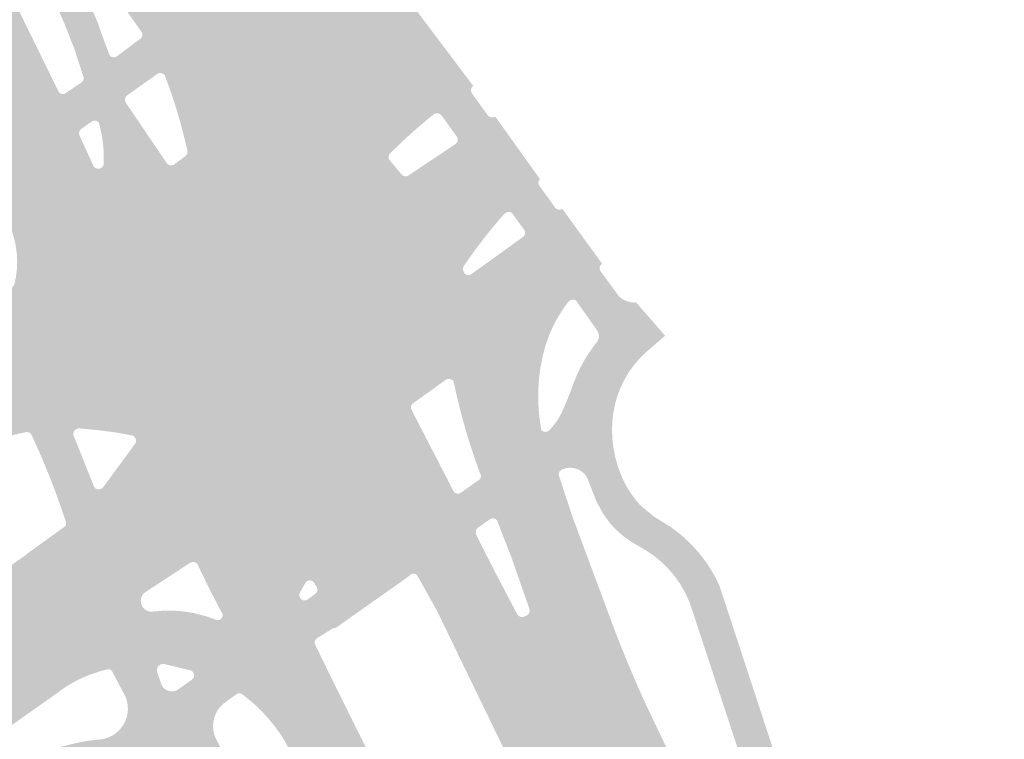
# Model space of a CAD drawing. Header units: inches. Extents: x 83218 to 84837, y 445814 to 447252.
# Tile 9 of 12: x 83979 to 84071, y 446426 to 446493. Entities that reach past the tile are written whole.
import ezdxf

# ---------------------------------------------------------------- set-up
doc = ezdxf.new("R2010")
doc.units = ezdxf.units.IN
doc.header["$MEASUREMENT"] = 0

msp = doc.modelspace()

# ---------------------------------------------------------------- hatches: boundary and pattern name
for points in [[(83951.156, 446553.545), (83960.27, 446540.297), (83968.809, 446528.486), (83977.982, 446516.266), (83989.995, 446501.132), (83990.089, 446500.848), (83990.715, 446500.294), (83991.357, 446499.758), (83992.014, 446499.242), (83992.779, 446498.68), (83993.563, 446498.143), (83994.364, 446497.634), (83994.469, 446497.56), (83994.578, 446497.492), (83994.691, 446497.432), (83994.706, 446497.425), (83994.722, 446497.417), (83994.737, 446497.41), (83994.976, 446497.313), (83996.844, 446496.556), (83997.104, 446496.452), (84001.036, 446494.869), (83992.049, 446488.313), (83990.279, 446491.448), (83990.21, 446491.57), (83990.215, 446491.613), (83990.215, 446491.657), (83990.212, 446491.7), (83990.205, 446491.743), (83990.194, 446491.785), (83990.179, 446491.826), (83990.161, 446491.865), (83990.139, 446491.902), (83990.116, 446491.935), (83988.878, 446493.69), (83983.172, 446501.636), (83983.15, 446501.668), (83983.122, 446501.701), (83983.092, 446501.731), (83983.059, 446501.758), (83983.024, 446501.783), (83982.987, 446501.804), (83982.948, 446501.822), (83982.908, 446501.837), (83982.867, 446501.849), (83982.825, 446501.857), (83982.782, 446501.862), (83982.739, 446501.862), (83982.696, 446501.859), (83982.653, 446501.853), (83982.611, 446501.843), (83982.571, 446501.829), (83982.531, 446501.812), (83982.493, 446501.792), (83982.459, 446501.772), (83982.427, 446501.749), (83982.397, 446501.724), (83982.37, 446501.697), (83982.344, 446501.667), (83982.321, 446501.635), (83982.301, 446501.601), (83982.284, 446501.566), (83982.268, 446501.526), (83982.257, 446501.484), (83982.249, 446501.442), (83982.245, 446501.399), (83982.245, 446501.355), (83982.249, 446501.312), (83982.257, 446501.27), (83982.268, 446501.228), (83982.284, 446501.188), (83982.991, 446499.864), (83983.85, 446498.049), (83986.148, 446492.533), (83986.381, 446491.823), (83987.155, 446489.735), (83987.327, 446489.249), (83988.546, 446485.807), (83986.007, 446483.93), (83984.832, 446487.408), (83984.749, 446487.653), (83984.696, 446487.814), (83984.075, 446489.712), (83984, 446490.016), (83983, 446492.565), (83981.907, 446495.075), (83980.722, 446497.544), (83979.483, 446499.903), (83978.161, 446502.216), (83976.757, 446504.48), (83966.394, 446519.78), (83957.302, 446533.091), (83957.295, 446533.1), (83957.27, 446533.133), (83957.242, 446533.164), (83957.211, 446533.192), (83957.178, 446533.217), (83957.143, 446533.24), (83957.106, 446533.259), (83957.068, 446533.275), (83957.028, 446533.288), (83956.986, 446533.297), (83956.944, 446533.303), (83956.901, 446533.305), (83956.858, 446533.303), (83956.816, 446533.297), (83956.774, 446533.287), (83956.733, 446533.274), (83956.694, 446533.257), (83956.656, 446533.237), (83956.624, 446533.216), (83956.234, 446532.963), (83956.202, 446532.942), (83956.17, 446532.918), (83956.141, 446532.89), (83956.113, 446532.861), (83956.089, 446532.829), (83956.067, 446532.795), (83956.048, 446532.76), (83956.033, 446532.723), (83956.02, 446532.685), (83956.011, 446532.645), (83956.005, 446532.605), (83956.002, 446532.565), (83956.003, 446532.524), (83956.008, 446532.484), (83956.016, 446532.444), (83956.027, 446532.405), (83956.042, 446532.367), (83956.06, 446532.331), (83956.081, 446532.296), (83963.36, 446521.492), (83964.99, 446518.98), (83966.578, 446516.442), (83968.123, 446513.878), (83969.79, 446511), (83971.403, 446508.091), (83972.963, 446505.153), (83973.425, 446504.303), (83973.883, 446503.452), (83974.339, 446502.599), (83974.792, 446501.745), (83975.242, 446500.889), (83975.689, 446500.031), (83981.469, 446488.258), (83982.411, 446486.34), (83982.63, 446485.881), (83984.187, 446482.622), (83976.37, 446476.948), (83974.825, 446480.195), (83974.683, 446480.494), (83974.633, 446480.6), (83973.668, 446482.604), (83971.194, 446487.766), (83965.446, 446499.429), (83958.92, 446512.288), (83958.712, 446512.729), (83958.513, 446513.173), (83958.322, 446513.622), (83958.134, 446514.092), (83957.955, 446514.565), (83957.786, 446515.042), (83956.686, 446518.88), (83954.596, 446526.037), (83954.211, 446527.357), (83954.083, 446527.736), (83953.949, 446528.113), (83953.808, 446528.488), (83953.549, 446529.129), (83953.269, 446529.762), (83952.971, 446530.386), (83952.314, 446531.611), (83950.413, 446535.15), (83947.787, 446540.479), (83946.221, 446543.615), (83943.799, 446547.971), (83943.197, 446549.026), (83951.156, 446553.545)], [(84017.343, 446484.222), (84016.702, 446483.698), (84016.069, 446483.163), (84015.446, 446482.617), (84014.724, 446481.961), (84014.015, 446481.29), (84013.319, 446480.606), (84013.289, 446480.575), (84013.261, 446480.542), (84013.236, 446480.506), (84013.215, 446480.469), (84013.197, 446480.429), (84013.182, 446480.389), (84013.171, 446480.347), (84013.164, 446480.304), (84013.16, 446480.261), (84013.16, 446480.219), (84013.163, 446480.178), (84013.17, 446480.137), (84013.181, 446480.096), (84013.194, 446480.057), (84013.211, 446480.018), (84013.231, 446479.982), (84013.254, 446479.947), (84013.299, 446479.893), (84014.346, 446478.636), (84020.127, 446470.056), (83997.178, 446458.598), (83986.296, 446479.2), (83986.338, 446479.219), (83986.378, 446479.242), (83986.416, 446479.268), (83986.452, 446479.298), (83986.485, 446479.331), (83986.514, 446479.366), (83986.541, 446479.404), (83986.564, 446479.444), (83986.583, 446479.486), (83986.599, 446479.529), (83986.611, 446479.574), (83986.619, 446479.62), (83986.622, 446479.666), (83986.622, 446479.712), (83986.626, 446480.28), (83986.604, 446480.849), (83986.557, 446481.415), (83986.464, 446482.105), (83986.333, 446482.789), (83986.164, 446483.464), (83986.007, 446483.93), (83988.546, 446485.807), (83988.607, 446485.636), (83988.604, 446485.588), (83988.605, 446485.54), (83988.61, 446485.493), (83988.619, 446485.446), (83988.632, 446485.4), (83988.649, 446485.356), (83988.67, 446485.313), (83988.695, 446485.272), (83992.476, 446479.696), (83992.505, 446479.66), (83992.536, 446479.627), (83992.571, 446479.596), (83992.607, 446479.569), (83992.647, 446479.545), (83992.688, 446479.524), (83992.73, 446479.507), (83992.774, 446479.493), (83992.818, 446479.483), (83992.862, 446479.478), (83992.907, 446479.475), (83992.952, 446479.477), (83992.996, 446479.482), (83993.04, 446479.491), (83993.083, 446479.504), (83993.125, 446479.52), (83994.174, 446480.295), (83994.238, 446480.342), (83994.269, 446480.371), (83994.298, 446480.403), (83994.324, 446480.437), (83994.347, 446480.472), (83994.367, 446480.51), (83994.384, 446480.549), (83994.399, 446480.593), (83994.41, 446480.638), (83994.417, 446480.684), (83994.42, 446480.731), (83994.419, 446480.777), (83994.414, 446480.823), (83994.405, 446480.869), (83994.099, 446482.165), (83993.758, 446483.452), (83993.383, 446484.73), (83993.046, 446485.784), (83992.685, 446486.83), (83992.301, 446487.868), (83992.049, 446488.313), (84001.036, 446494.869), (84001.938, 446494.506), (84001.989, 446494.471), (84002.041, 446494.44), (84002.095, 446494.411), (84002.15, 446494.385), (84002.207, 446494.363), (84002.265, 446494.343), (84003.445, 446494.106), (84004.642, 446493.976), (84005.846, 446493.954), (84007.144, 446494.052), (84008.426, 446494.275), (84009.68, 446494.622), (84009.724, 446494.64), (84009.767, 446494.662), (84009.807, 446494.687), (84009.845, 446494.716), (84009.88, 446494.749), (84009.912, 446494.785), (84009.94, 446494.823), (84009.965, 446494.864), (84009.986, 446494.906), (84010.003, 446494.951), (84013.373, 446496.595), (84013.41, 446496.593), (84013.447, 446496.594), (84013.484, 446496.598), (84013.52, 446496.606), (84013.555, 446496.617), (84013.589, 446496.631), (84013.622, 446496.648), (84013.653, 446496.668), (84021.037, 446486.876), (84017.343, 446484.222), (84017.343, 446484.222)], [(83990.279, 446491.448), (83992.049, 446488.313), (83992.301, 446487.868), (83992.268, 446487.905), (83992.233, 446487.938), (83992.194, 446487.968), (83992.153, 446487.994), (83992.11, 446488.017), (83992.064, 446488.035), (83992.017, 446488.05), (83991.97, 446488.06), (83991.921, 446488.065), (83991.875, 446488.066), (83991.829, 446488.063), (83991.783, 446488.056), (83991.738, 446488.045), (83991.694, 446488.031), (83991.651, 446488.012), (83991.611, 446487.99), (83991.572, 446487.965), (83988.796, 446485.992), (83988.759, 446485.957), (83988.725, 446485.918), (83988.694, 446485.876), (83988.668, 446485.832), (83988.646, 446485.785), (83988.628, 446485.737), (83988.615, 446485.687), (83988.607, 446485.636), (83988.546, 446485.807), (83987.327, 446489.249), (83987.155, 446489.735), (83987.181, 446489.703), (83987.209, 446489.673), (83987.24, 446489.646), (83987.273, 446489.621), (83987.308, 446489.599), (83987.345, 446489.58), (83987.383, 446489.565), (83987.422, 446489.552), (83987.462, 446489.543), (83987.506, 446489.537), (83987.55, 446489.535), (83987.594, 446489.536), (83987.637, 446489.542), (83987.68, 446489.551), (83987.722, 446489.565), (83987.763, 446489.582), (83987.802, 446489.602), (83987.839, 446489.626), (83990.023, 446491.26), (83990.059, 446491.29), (83990.092, 446491.322), (83990.121, 446491.358), (83990.147, 446491.397), (83990.169, 446491.438), (83990.187, 446491.48), (83990.201, 446491.525), (83990.21, 446491.57), (83990.279, 446491.448), (83990.279, 446491.448)], [(83984.832, 446487.408), (83986.007, 446483.93), (83986.164, 446483.464), (83986.133, 446483.496), (83986.1, 446483.525), (83986.065, 446483.551), (83986.027, 446483.574), (83985.987, 446483.593), (83985.946, 446483.61), (83985.904, 446483.622), (83985.861, 446483.631), (83985.817, 446483.636), (83985.773, 446483.637), (83985.729, 446483.635), (83985.686, 446483.629), (83985.643, 446483.619), (83985.601, 446483.605), (83985.561, 446483.588), (83985.522, 446483.568), (83985.485, 446483.544), (83984.536, 446482.876), (83984.502, 446482.848), (83984.471, 446482.818), (83984.442, 446482.786), (83984.416, 446482.751), (83984.392, 446482.714), (83984.372, 446482.675), (83984.355, 446482.635), (83984.342, 446482.593), (83984.332, 446482.549), (83984.325, 446482.504), (83984.322, 446482.459), (83984.324, 446482.413), (83984.329, 446482.368), (83984.337, 446482.324), (83984.35, 446482.28), (83984.187, 446482.622), (83982.63, 446485.881), (83982.411, 446486.34), (83982.435, 446486.306), (83982.461, 446486.273), (83982.491, 446486.244), (83982.523, 446486.216), (83982.557, 446486.192), (83982.593, 446486.171), (83982.631, 446486.153), (83982.67, 446486.139), (83982.712, 446486.128), (83982.756, 446486.12), (83982.8, 446486.117), (83982.843, 446486.117), (83982.887, 446486.122), (83982.93, 446486.131), (83982.972, 446486.144), (83983.013, 446486.16), (83984.571, 446487.216), (83984.604, 446487.244), (83984.634, 446487.275), (83984.661, 446487.309), (83984.685, 446487.345), (83984.706, 446487.383), (83984.723, 446487.423), (83984.736, 446487.464), (83984.746, 446487.506), (83984.751, 446487.543), (83984.753, 446487.579), (83984.753, 446487.616), (83984.749, 446487.653), (83984.832, 446487.408), (83984.832, 446487.408)], [(84022.4, 446484.119), (84022.438, 446484.085), (84022.478, 446484.054), (84022.521, 446484.026), (84022.566, 446484.003), (84022.613, 446483.983), (84022.662, 446483.968), (84022.712, 446483.957), (84022.762, 446483.95), (84022.811, 446483.948), (84022.859, 446483.949), (84022.907, 446483.955), (84022.955, 446483.964), (84023.002, 446483.978), (84023.047, 446483.995), (84023.091, 446484.016), (84019.382, 446481.454), (84019.416, 446481.482), (84019.447, 446481.514), (84019.475, 446481.547), (84019.501, 446481.583), (84019.523, 446481.621), (84019.543, 446481.661), (84019.558, 446481.702), (84019.57, 446481.745), (84019.579, 446481.788), (84019.584, 446481.831), (84019.585, 446481.875), (84019.583, 446481.919), (84019.576, 446481.962), (84019.567, 446482.004), (84019.554, 446482.046), (84019.537, 446482.086), (84019.517, 446482.125), (84019.494, 446482.162), (84018.075, 446484.137), (84018.04, 446484.173), (84018.001, 446484.205), (84017.96, 446484.234), (84017.916, 446484.259), (84017.871, 446484.28), (84017.823, 446484.297), (84017.775, 446484.309), (84017.725, 446484.317), (84017.675, 446484.321), (84017.625, 446484.32), (84017.575, 446484.314), (84017.525, 446484.304), (84017.477, 446484.29), (84017.43, 446484.271), (84017.386, 446484.249), (84017.343, 446484.222), (84021.037, 446486.876), (84021.004, 446486.848), (84020.973, 446486.818), (84020.945, 446486.785), (84020.92, 446486.75), (84020.898, 446486.713), (84020.879, 446486.675), (84020.863, 446486.634), (84020.85, 446486.593), (84020.841, 446486.551), (84020.835, 446486.508), (84020.833, 446486.464), (84020.835, 446486.42), (84020.84, 446486.377), (84020.849, 446486.334), (84020.862, 446486.292), (84020.877, 446486.252), (84020.897, 446486.212), (84020.919, 446486.175), (84022.4, 446484.119), (84022.4, 446484.119)], [(84023.091, 446484.016), (84027.249, 446478.203), (84023.933, 446474.969), (84023.279, 446474.209), (84022.64, 446473.436), (84022.016, 446472.651), (84021.368, 446471.799), (84020.738, 446470.934), (84020.127, 446470.056), (84014.346, 446478.636), (84014.379, 446478.602), (84014.416, 446478.571), (84014.454, 446478.544), (84014.496, 446478.52), (84014.539, 446478.5), (84014.583, 446478.484), (84014.629, 446478.472), (84014.676, 446478.464), (84014.72, 446478.46), (84014.764, 446478.46), (84014.808, 446478.464), (84014.851, 446478.471), (84014.894, 446478.482), (84014.936, 446478.496), (84014.976, 446478.514), (84015.015, 446478.535), (84015.059, 446478.565), (84019.382, 446481.454), (84023.091, 446484.016)], [(83809.087, 446367.099), (83792.473, 446362.806), (83773.702, 446356.945), (83764.968, 446354.218), (83763.887, 446353.96), (83743.592, 446349.79), (83740.186, 446365.667), (83754.126, 446368.539), (83754.651, 446368.623), (83755.18, 446368.671), (83755.711, 446368.681), (83756.024, 446368.67), (83756.335, 446368.646), (83756.646, 446368.609), (83757.403, 446368.463), (83763.703, 446367.252), (83769.456, 446366.36), (83769.661, 446366.306), (83769.868, 446366.265), (83770.078, 446366.236), (83770.219, 446366.224), (83770.361, 446366.218), (83770.503, 446366.217), (83770.712, 446366.227), (83772.241, 446366.299), (83777.146, 446367.147), (83779.156, 446367.563), (83780.156, 446367.771), (83785.348, 446368.849), (83794.18, 446370.732), (83796.489, 446371.295), (83798.795, 446371.872), (83801.098, 446372.462), (83803.397, 446373.066), (83805.693, 446373.683), (83807.985, 446374.314), (83810.636, 446375.067), (83813.281, 446375.839), (83815.92, 446376.63), (83818.554, 446377.441), (83821.181, 446378.27), (83823.803, 446379.119), (83829.483, 446381.008), (83833.81, 446382.425), (83840.481, 446384.829), (83845.065, 446386.598), (83846.914, 446387.33), (83850.445, 446388.785), (83853.968, 446390.258), (83857.484, 446391.748), (83860.993, 446393.255), (83864.494, 446394.78), (83867.988, 446396.322), (83869.67, 446397.095), (83871.347, 446397.878), (83873.019, 446398.672), (83874.686, 446399.476), (83876.348, 446400.291), (83878.004, 446401.117), (83880.061, 446402.147), (83882.113, 446403.188), (83884.159, 446404.239), (83886.2, 446405.3), (83888.236, 446406.371), (83890.266, 446407.453), (83891.847, 446408.312), (83893.422, 446409.182), (83894.991, 446410.063), (83896.554, 446410.955), (83898.11, 446411.857), (83899.66, 446412.77), (83902.451, 446414.44), (83905.238, 446416.118), (83908.019, 446417.805), (83910.796, 446419.5), (83913.567, 446421.203), (83916.334, 446422.914), (83920.548, 446425.665), (83925.917, 446429.305), (83940.545, 446439.89), (83955.025, 446449.659), (83971.431, 446461.32), (83974.978, 446463.844), (83978.208, 446468.263), (83978.229, 446468.289), (83978.248, 446468.316), (83978.265, 446468.344), (83978.281, 446468.373), (83978.295, 446468.403), (83978.307, 446468.433), (83978.447, 446469.123), (83978.531, 446469.822), (83978.556, 446470.526), (83978.524, 446471.229), (83978.421, 446472.002), (83978.248, 446472.763), (83978.007, 446473.504), (83977.699, 446474.221), (83976.632, 446476.399), (83976.609, 446476.446), (83976.37, 446476.948), (83984.187, 446482.622), (83984.35, 446482.28), (83985.645, 446479.433), (83985.67, 446479.393), (83985.698, 446479.355), (83985.729, 446479.319), (83985.764, 446479.287), (83985.801, 446479.258), (83985.84, 446479.233), (83985.882, 446479.211), (83985.926, 446479.193), (83985.971, 446479.179), (83986.017, 446479.169), (83986.064, 446479.164), (83986.112, 446479.163), (83986.159, 446479.166), (83986.206, 446479.173), (83986.251, 446479.184), (83986.296, 446479.2), (83997.178, 446458.598), (83989.206, 446454.34), (83988.359, 446454.492), (83987.509, 446454.626), (83986.656, 446454.743), (83985.885, 446454.833), (83985.112, 446454.909), (83984.338, 446454.97), (83984.309, 446454.972), (83984.28, 446454.972), (83984.251, 446454.97), (83984.222, 446454.967), (83984.194, 446454.962), (83984.166, 446454.955), (83979.735, 446454.547), (83979.703, 446454.567), (83979.669, 446454.585), (83979.633, 446454.6), (83979.597, 446454.612), (83979.56, 446454.621), (83979.522, 446454.627), (83979.484, 446454.631), (83979.445, 446454.631), (83979.407, 446454.628), (83979.369, 446454.622), (83978.642, 446454.473), (83977.921, 446454.3), (83977.205, 446454.106), (83976.634, 446453.934), (83976.068, 446453.747), (83975.506, 446453.546), (83973.864, 446452.945), (83972.256, 446452.257), (83970.688, 446451.484), (83969.945, 446451.08), (83969.213, 446450.657), (83968.492, 446450.215), (83965.903, 446448.4), (83944.58, 446433.45), (83931.956, 446424.599), (83931.955, 446424.598), (83931.953, 446424.597), (83929.999, 446423.253), (83928.036, 446421.92), (83926.066, 446420.6), (83924.088, 446419.292), (83922.101, 446417.996), (83920.107, 446416.712), (83917.021, 446414.774), (83913.925, 446412.852), (83910.819, 446410.946), (83907.703, 446409.056), (83904.577, 446407.183), (83901.442, 446405.326), (83900.215, 446404.601), (83898.981, 446403.886), (83897.742, 446403.181), (83896.497, 446402.487), (83895.246, 446401.803), (83893.99, 446401.13), (83891.968, 446400.068), (83889.942, 446399.015), (83887.91, 446397.971), (83885.874, 446396.937), (83883.833, 446395.913), (83881.787, 446394.898), (83881.398, 446394.705), (83881.009, 446394.513), (83880.62, 446394.321), (83880.23, 446394.13), (83879.84, 446393.939), (83879.45, 446393.748), (83878.566, 446393.319), (83877.681, 446392.892), (83876.794, 446392.468), (83875.121, 446391.676), (83873.443, 446390.894), (83871.761, 446390.121), (83869.342, 446389.024), (83866.917, 446387.938), (83864.487, 446386.864), (83862.052, 446385.802), (83859.612, 446384.751), (83857.167, 446383.712), (83854.869, 446382.755), (83852.565, 446381.811), (83850.256, 446380.881), (83847.942, 446379.964), (83845.622, 446379.06), (83843.297, 446378.17), (83841.435, 446377.481), (83839.57, 446376.801), (83837.702, 446376.129), (83835.831, 446375.465), (83833.957, 446374.809), (83832.08, 446374.162), (83820.964, 446370.556), (83809.087, 446367.099), (83809.087, 446367.099)], [(84028.671, 446475.529), (84028.7, 446475.495), (84028.732, 446475.463), (84028.766, 446475.435), (84028.803, 446475.41), (84028.842, 446475.389), (84028.883, 446475.371), (84028.925, 446475.357), (84028.969, 446475.347), (84029.011, 446475.341), (84029.054, 446475.339), (84029.096, 446475.341), (84029.138, 446475.346), (84029.18, 446475.356), (84029.22, 446475.368), (84029.259, 446475.385), (84029.297, 446475.404), (84029.333, 446475.427), (84025.67, 446472.799), (84025.702, 446472.827), (84025.732, 446472.858), (84025.76, 446472.891), (84025.784, 446472.927), (84025.805, 446472.964), (84025.823, 446473.003), (84025.838, 446473.044), (84025.85, 446473.085), (84025.858, 446473.127), (84025.862, 446473.17), (84025.863, 446473.214), (84025.86, 446473.258), (84025.853, 446473.302), (84025.842, 446473.345), (84025.828, 446473.387), (84025.81, 446473.427), (84025.789, 446473.466), (84025.765, 446473.503), (84025.761, 446473.509), (84024.618, 446475.068), (84024.569, 446475.09), (84024.518, 446475.107), (84024.466, 446475.12), (84024.413, 446475.128), (84024.359, 446475.131), (84024.305, 446475.13), (84024.252, 446475.124), (84024.202, 446475.114), (84024.152, 446475.099), (84024.104, 446475.081), (84024.058, 446475.059), (84024.014, 446475.032), (84023.972, 446475.002), (84023.933, 446474.969), (84027.266, 446478.22), (84027.234, 446478.184), (84027.205, 446478.146), (84027.18, 446478.105), (84027.159, 446478.062), (84027.142, 446478.017), (84027.129, 446477.97), (84027.121, 446477.923), (84027.117, 446477.879), (84027.117, 446477.834), (84027.121, 446477.79), (84027.129, 446477.746), (84027.141, 446477.703), (84027.156, 446477.661), (84027.175, 446477.621), (84027.197, 446477.582), (84028.671, 446475.529), (84028.671, 446475.529)], [(84028.112, 446463.665), (84027.774, 446462.715), (84027.512, 446461.742), (84027.299, 446460.645), (84027.158, 446459.536), (84027.091, 446458.421), (84027.102, 446457.212), (84027.199, 446456.006), (84027.383, 446454.806), (84027.479, 446454.731), (84027.594, 446454.679), (84027.718, 446454.655), (84027.852, 446454.661), (84027.983, 446454.703), (84028.096, 446454.777), (84029.015, 446450.781), (84022.9, 446446.599), (84022.757, 446446.589), (84022.632, 446446.544), (84022.554, 446446.489), (84022.022, 446446.117), (84020.405, 446449.356), (84021.518, 446450.141), (84021.62, 446450.213), (84021.677, 446450.277), (84021.726, 446450.369), (84021.751, 446450.474), (84021.749, 446450.588), (84021.262, 446451.934), (84020.815, 446453.265), (84020.4, 446454.607), (84019.956, 446456.183), (84019.555, 446457.77), (84019.192, 446459.39), (84019.082, 446459.488), (84019.001, 446459.538), (84018.912, 446459.572), (84018.817, 446459.589), (84018.722, 446459.588), (84018.628, 446459.571), (84018.521, 446459.529), (84016.167, 446457.844), (84012.077, 446466.037), (84020.119, 446470.052), (84020.093, 446469.878), (84020.099, 446469.74), (84020.125, 446469.618), (84020.174, 446469.494), (84020.238, 446469.406), (84020.342, 446469.324), (84020.465, 446469.273), (84020.594, 446469.256), (84020.722, 446469.274), (84020.824, 446469.318), (84020.906, 446469.377), (84025.67, 446472.799), (84029.312, 446475.412), (84029.335, 446475.424), (84033.043, 446470.315), (84032.954, 446470.239), (84032.894, 446470.167), (84032.849, 446470.084), (84032.828, 446470.017), (84029.929, 446466.807), (84029.92, 446466.8), (84029.399, 446466.084), (84028.936, 446465.349), (84028.524, 446464.585), (84028.112, 446463.665)], [(84036.213, 446466.705), (84038.907, 446463.61), (84036.979, 446461.932), (84036.428, 446461.37), (84035.925, 446460.765), (84035.475, 446460.12), (84035.079, 446459.44), (84034.743, 446458.733), (84034.466, 446458.001), (84034.25, 446457.248), (84034.097, 446456.48), (84034.069, 446456.286), (84034.045, 446456.091), (84034.024, 446455.896), (84034.006, 446455.7), (84033.992, 446455.504), (84033.981, 446455.308), (84029.351, 446451.163), (84029.288, 446451.14), (84029.211, 446451.095), (84029.144, 446451.036), (84029.088, 446450.967), (84029.046, 446450.888), (84029.013, 446450.789), (84028.095, 446454.781), (84028.361, 446455.067), (84028.609, 446455.37), (84028.837, 446455.687), (84029.046, 446456.019), (84029.233, 446456.364), (84029.398, 446456.72), (84029.592, 446457.167), (84029.78, 446457.616), (84029.963, 446458.068), (84030.122, 446458.474), (84030.276, 446458.882), (84030.426, 446459.291), (84030.701, 446459.966), (84031.012, 446460.625), (84031.358, 446461.267), (84031.736, 446461.885), (84032.147, 446462.482), (84032.611, 446463.085), (84032.667, 446463.198), (84032.697, 446463.274), (84032.72, 446463.352), (84032.735, 446463.432), (84032.744, 446463.513), (84032.746, 446463.594), (84032.74, 446463.676), (84032.722, 446463.793), (84032.674, 446463.938), (84032.621, 446464.039), (84032.525, 446464.175), (84030.608, 446466.893), (84030.492, 446466.941), (84030.388, 446466.962), (84030.282, 446466.964), (84030.182, 446466.948), (84030.089, 446466.915), (84030.003, 446466.867), (84029.929, 446466.807), (84032.817, 446470.005), (84032.812, 446469.875), (84032.822, 446469.794), (84032.845, 446469.715), (84032.882, 446469.64), (84034.628, 446467.259), (84034.777, 446467.135), (84034.936, 446467.025), (84035.104, 446466.93), (84035.281, 446466.85), (84035.464, 446466.787), (84035.651, 446466.741), (84035.843, 446466.712), (84036.036, 446466.7), (84036.213, 446466.705)], [(84015.274, 446456.733), (84019.198, 446449.138), (84019.247, 446449.065), (84019.348, 446448.979), (84019.467, 446448.923), (84019.596, 446448.902), (84019.724, 446448.914), (84019.843, 446448.959), (84020.405, 446449.356), (84022.022, 446446.117), (84021.474, 446445.734), (84021.404, 446445.662), (84021.349, 446445.583), (84021.317, 446445.519), (84015.252, 446441.396), (84015.236, 446441.389), (84014.715, 446440.972), (84006.537, 446439.867), (84006.444, 446440.233), (84006.181, 446440.644), (84006.096, 446440.727), (84005.989, 446440.787), (84005.871, 446440.818), (84005.745, 446440.819), (84005.618, 446440.785), (84005.504, 446440.718), (84005.424, 446440.634), (84005.36, 446440.52), (84004.901, 446439.695), (84004.875, 446439.642), (83997.198, 446438.605), (83996.825, 446439.327), (83996.458, 446440.053), (83996.084, 446440.806), (83995.717, 446441.562), (83995.343, 446442.349), (83995.23, 446442.44), (83995.142, 446442.487), (83995.047, 446442.518), (83994.949, 446442.531), (83994.85, 446442.526), (83994.754, 446442.503), (83994.664, 446442.464), (83991.89, 446440.643), (83987.957, 446451.387), (83988.48, 446452.1), (83989.001, 446452.813), (83989.541, 446453.555), (83989.589, 446453.64), (83989.623, 446453.767), (83989.624, 446453.899), (83989.591, 446454.026), (83989.529, 446454.14), (83989.44, 446454.234), (83989.33, 446454.304), (83989.21, 446454.342), (83997.178, 446458.598), (84012.077, 446466.037), (84016.167, 446457.844), (84015.414, 446457.305), (84015.338, 446457.227), (84015.274, 446457.114), (84015.24, 446456.986), (84015.241, 446456.849), (84015.274, 446456.733)], [(83984.166, 446454.955), (83984.124, 446454.942), (83984.083, 446454.925), (83984.044, 446454.905), (83984.006, 446454.881), (83983.971, 446454.854), (83983.938, 446454.825), (83983.908, 446454.792), (83983.881, 446454.757), (83983.857, 446454.72), (83983.837, 446454.682), (83983.82, 446454.643), (83983.807, 446454.603), (83983.797, 446454.561), (83983.79, 446454.519), (83983.787, 446454.476), (83983.788, 446454.434), (83983.792, 446454.391), (83983.799, 446454.349), (83983.81, 446454.308), (83983.825, 446454.268), (83984.149, 446453.464), (83984.472, 446452.66), (83984.794, 446451.855), (83985.087, 446451.118), (83985.38, 446450.38), (83985.671, 446449.642), (83985.687, 446449.601), (83985.707, 446449.561), (83985.73, 446449.524), (83985.756, 446449.488), (83985.786, 446449.455), (83985.818, 446449.424), (83985.852, 446449.397), (83985.889, 446449.372), (83985.928, 446449.351), (83985.968, 446449.333), (83986.01, 446449.319), (83986.053, 446449.308), (83986.096, 446449.301), (83986.139, 446449.298), (83986.183, 446449.299), (83986.226, 446449.303), (83986.268, 446449.311), (83986.31, 446449.322), (83986.351, 446449.337), (83986.39, 446449.355), (83986.428, 446449.377), (83983.086, 446446.024), (83983.096, 446446.066), (83983.103, 446446.109), (83983.105, 446446.153), (83983.103, 446446.197), (83983.098, 446446.24), (83983.088, 446446.283), (83982.605, 446447.716), (83982.092, 446449.138), (83981.548, 446450.548), (83981.029, 446451.816), (83980.485, 446453.073), (83979.916, 446454.32), (83979.896, 446454.365), (83979.872, 446454.407), (83979.843, 446454.447), (83979.81, 446454.484), (83979.774, 446454.517), (83979.735, 446454.547), (83984.166, 446454.955), (83984.166, 446454.955)], [(84053.927, 446410.024), (84063.304, 446381.476), (84063.635, 446380.507), (84063.869, 446379.963), (84064.155, 446379.445), (84064.491, 446378.957), (84064.872, 446378.504), (84065.291, 446378.094), (84065.748, 446377.727), (84066.238, 446377.406), (84066.757, 446377.133), (84066.799, 446377.114), (84067.796, 446376.655), (84067.311, 446374.489), (84067.245, 446374.483), (84067.179, 446374.47), (84067.115, 446374.452), (84067.053, 446374.428), (84066.993, 446374.398), (84066.936, 446374.364), (84066.883, 446374.324), (84066.837, 446374.284), (84066.795, 446374.239), (84066.757, 446374.192), (84066.723, 446374.142), (84066.692, 446374.089), (84066.667, 446374.033), (84066.646, 446373.976), (84066.548, 446373.258), (84066.558, 446373.199), (84066.571, 446373.141), (84066.585, 446373.083), (84066.601, 446373.025), (84066.619, 446372.968), (84066.639, 446372.912), (84068.165, 446369.714), (84070.509, 446364.741), (84067.674, 446363.592), (84064.524, 446370.279), (84063.492, 446372.476), (84063.289, 446372.809), (84063.062, 446373.127), (84062.813, 446373.427), (84062.498, 446373.752), (84062.156, 446374.049), (84061.791, 446374.317), (84061.764, 446374.335), (84061.736, 446374.351), (84061.707, 446374.364), (84061.676, 446374.375), (84061.645, 446374.383), (84061.613, 446374.389), (84061.58, 446374.392), (84061.547, 446374.392), (84061.514, 446374.389), (84061.482, 446374.384), (84061.417, 446374.364), (84060.585, 446374.108), (84059.7, 446373.722), (84057.886, 446372.878), (84057.845, 446372.852), (84057.806, 446372.822), (84057.769, 446372.789), (84057.736, 446372.753), (84057.707, 446372.714), (84057.681, 446372.672), (84057.658, 446372.628), (84057.64, 446372.583), (84057.626, 446372.536), (84057.616, 446372.488), (84057.61, 446372.439), (84057.609, 446372.39), (84057.612, 446372.341), (84057.62, 446372.293), (84057.632, 446372.245), (84057.648, 446372.199), (84057.668, 446372.154), (84057.692, 446372.112), (84057.72, 446372.071), (84057.751, 446372.033), (84057.786, 446371.999), (84057.823, 446371.967), (84057.591, 446372.094), (84055.731, 446374.081), (84055.775, 446374.072), (84055.819, 446374.067), (84055.864, 446374.067), (84055.908, 446374.07), (84055.949, 446374.077), (84055.989, 446374.087), (84056.028, 446374.101), (84056.076, 446374.124), (84059.196, 446375.597), (84059.445, 446375.731), (84059.68, 446375.886), (84059.901, 446376.062), (84060.104, 446376.257), (84060.29, 446376.47), (84060.456, 446376.698), (84060.6, 446376.941), (84060.722, 446377.195), (84060.82, 446377.456), (84060.894, 446377.725), (84060.944, 446377.999), (84060.969, 446378.276), (84060.97, 446378.555), (84060.945, 446378.833), (84060.897, 446379.107), (84060.824, 446379.376), (84060.709, 446379.396), (84050.972, 446409.073), (84041.539, 446437.74), (84041.224, 446438.696), (84040.818, 446439.61), (84040.323, 446440.479), (84039.743, 446441.294), (84039.171, 446441.957), (84038.544, 446442.567), (84037.865, 446443.12), (84037.141, 446443.611), (84035.788, 446444.399), (84035.144, 446444.848), (84034.544, 446445.355), (84033.993, 446445.915), (84033.665, 446446.303), (84033.362, 446446.71), (84033.083, 446447.135), (84032.675, 446447.879), (84032.521, 446448.16), (84031.802, 446449.996), (84031.67, 446450.334), (84031.596, 446450.464), (84031.512, 446450.588), (84031.417, 446450.704), (84031.314, 446450.812), (84031.201, 446450.911), (84031.081, 446451), (84030.954, 446451.079), (84030.821, 446451.147), (84030.681, 446451.204), (84030.537, 446451.25), (84030.389, 446451.283), (84030.239, 446451.304), (84030.088, 446451.312), (84029.936, 446451.307), (84029.786, 446451.29), (84029.638, 446451.26), (84029.492, 446451.217), (84029.351, 446451.163), (84033.981, 446455.308), (84033.971, 446454.645), (84034.002, 446453.983), (84034.073, 446453.324), (84034.263, 446452.309), (84034.548, 446451.316), (84034.925, 446450.355), (84035.152, 446449.89), (84035.404, 446449.438), (84035.679, 446449), (84035.987, 446448.564), (84036.318, 446448.146), (84036.672, 446447.747), (84036.873, 446447.584), (84037.073, 446447.421), (84037.273, 446447.258), (84037.476, 446447.092), (84037.679, 446446.926), (84037.881, 446446.759), (84039.507, 446445.748), (84040.422, 446445.041), (84041.272, 446444.258), (84042.051, 446443.404), (84042.753, 446442.485), (84043.201, 446441.799), (84043.606, 446441.087), (84043.966, 446440.351), (84044.857, 446437.639), (84053.927, 446410.024), (84053.927, 446410.024)], [(83992.855, 446438.007), (83994.862, 446432.523), (83994.848, 446432.363), (83994.795, 446432.4), (83994.757, 446432.422), (83994.717, 446432.44), (83994.675, 446432.455), (83992.196, 446433.041), (83992.146, 446433.041), (83992.095, 446433.036), (83992.046, 446433.028), (83991.997, 446433.015), (83991.949, 446432.999), (83991.903, 446432.979), (83991.858, 446432.955), (83991.816, 446432.927), (83991.776, 446432.896), (83991.739, 446432.862), (83987.004, 446432.549), (83986.207, 446432.339), (83985.425, 446432.077), (83984.662, 446431.766), (83984.164, 446431.531), (83983.677, 446431.274), (83983.201, 446430.997), (83982.948, 446430.819), (83979.368, 446443.19), (83979.549, 446443.362), (83982.883, 446445.756), (83982.95, 446445.805), (83983.001, 446445.857), (83983.034, 446445.906), (83983.055, 446445.944), (83983.073, 446445.983), (83983.086, 446446.024), (83986.428, 446449.377), (83986.46, 446449.399), (83986.49, 446449.423), (83986.518, 446449.449), (83986.544, 446449.477), (83986.568, 446449.508), (83986.59, 446449.54), (83987.047, 446450.155), (83987.503, 446450.77), (83987.957, 446451.387), (83991.89, 446440.643), (83990.469, 446439.711), (83990.401, 446439.655), (83990.338, 446439.593), (83990.28, 446439.526), (83990.229, 446439.454), (83990.184, 446439.378), (83990.147, 446439.298), (83990.116, 446439.215), (83990.093, 446439.13), (83990.077, 446439.043), (83990.07, 446438.955), (83990.07, 446438.866), (83990.077, 446438.778), (83990.093, 446438.691), (83990.116, 446438.606), (83990.147, 446438.523), (83990.184, 446438.443), (83990.229, 446438.367), (83990.278, 446438.297), (83990.333, 446438.232), (83990.394, 446438.172), (83990.459, 446438.117), (83990.529, 446438.068), (83990.603, 446438.025), (83990.68, 446437.988), (83990.76, 446437.959), (83990.842, 446437.936), (83990.926, 446437.92), (83991.011, 446437.911), (83991.096, 446437.91), (83991.182, 446437.916), (83991.266, 446437.929), (83992.163, 446438.003), (83992.855, 446438.007)], [(84045.189, 446412.359), (84046.095, 446410.459), (84046.651, 446409.101), (84047.142, 446407.719), (84047.569, 446406.315), (84047.806, 446405.411), (84048.017, 446404.5), (84048.2, 446403.583), (84048.47, 446401.848), (84051.461, 446382.632), (84051.751, 446381.888), (84054.398, 446376.447), (84055.408, 446374.357), (84055.428, 446374.315), (84055.451, 446374.278), (84055.476, 446374.243), (84055.505, 446374.211), (84055.537, 446374.181), (84055.572, 446374.154), (84055.609, 446374.13), (84055.648, 446374.11), (84055.689, 446374.094), (84055.731, 446374.081), (84057.591, 446372.094), (84057.823, 446371.967), (84058.36, 446371.608), (84058.538, 446371.489), (84058.987, 446371.213), (84059.45, 446370.963), (84059.926, 446370.738), (84060.205, 446370.621), (84060.487, 446370.512), (84060.772, 446370.413), (84061.331, 446370.247), (84063.732, 446369.533), (84063.905, 446369.481), (84063.955, 446369.477), (84064.005, 446369.476), (84064.055, 446369.48), (84064.104, 446369.489), (84064.153, 446369.501), (84064.2, 446369.518), (84064.246, 446369.539), (84064.29, 446369.563), (84064.331, 446369.591), (84064.37, 446369.623), (84064.407, 446369.659), (84064.44, 446369.697), (84064.47, 446369.739), (84064.497, 446369.783), (84064.519, 446369.829), (84064.537, 446369.877), (84064.551, 446369.927), (84064.561, 446369.977), (84064.566, 446370.028), (84064.566, 446370.079), (84064.562, 446370.13), (84064.554, 446370.181), (84064.541, 446370.231), (84064.524, 446370.279), (84067.674, 446363.592), (84063.591, 446360.987), (84055.653, 446353.781), (84053.138, 446359.005), (84049.928, 446365.513), (84049.949, 446365.476), (84049.973, 446365.44), (84050.001, 446365.407), (84050.03, 446365.376), (84050.063, 446365.348), (84050.097, 446365.322), (84050.134, 446365.3), (84050.173, 446365.281), (84050.213, 446365.265), (84050.254, 446365.252), (84050.296, 446365.243), (84050.338, 446365.238), (84050.381, 446365.236), (84050.424, 446365.238), (84050.467, 446365.244), (84050.509, 446365.253), (84050.552, 446365.266), (84050.594, 446365.284), (84050.634, 446365.305), (84050.672, 446365.329), (84050.708, 446365.357), (84050.741, 446365.388), (84050.772, 446365.422), (84050.799, 446365.458), (84050.823, 446365.496), (84050.843, 446365.537), (84050.86, 446365.579), (84050.872, 446365.623), (84050.881, 446365.667), (84050.886, 446365.712), (84050.977, 446367.339), (84050.974, 446367.601), (84050.948, 446367.862), (84050.898, 446368.12), (84050.828, 446368.365), (84050.737, 446368.602), (84050.626, 446368.831), (84050.612, 446368.868), (84050.595, 446368.904), (84050.575, 446368.938), (84050.552, 446368.971), (84050.526, 446369.001), (84050.498, 446369.029), (84050.468, 446369.054), (84050.435, 446369.077), (84050.401, 446369.097), (84050.365, 446369.114), (84050.328, 446369.128), (84050.289, 446369.138), (84050.25, 446369.146), (84050.211, 446369.149), (84050.171, 446369.15), (84050.131, 446369.147), (84050.092, 446369.141), (84050.054, 446369.131), (84050.016, 446369.118), (84049.954, 446369.088), (84048.536, 446368.404), (84047.65, 446370.161), (84050.078, 446371.35), (84050.173, 446371.396), (84050.212, 446371.423), (84050.248, 446371.454), (84050.281, 446371.488), (84050.31, 446371.525), (84050.336, 446371.564), (84050.357, 446371.604), (84050.375, 446371.645), (84050.388, 446371.688), (84050.398, 446371.732), (84050.404, 446371.777), (84050.406, 446371.822), (84050.403, 446371.866), (84050.397, 446371.911), (84049.951, 446374.222), (84049.801, 446374.876), (84049.173, 446377.615), (84049.072, 446378.001), (84048.967, 446378.386), (84048.86, 446378.77), (84048.48, 446380.049), (84048.066, 446381.317), (84047.62, 446382.574), (84047.374, 446383.179), (84047.092, 446383.768), (84046.775, 446384.34), (84046.454, 446384.849), (84046.105, 446385.34), (84045.73, 446385.811), (84039.71, 446392.141), (84025.429, 446421.964), (84017.654, 446438.003), (84015.862, 446441.213), (84015.849, 446441.236), (84015.828, 446441.268), (84015.805, 446441.297), (84015.779, 446441.325), (84015.751, 446441.35), (84015.721, 446441.373), (84015.689, 446441.393), (84015.656, 446441.41), (84015.621, 446441.425), (84015.585, 446441.436), (84015.545, 446441.445), (84015.505, 446441.45), (84015.465, 446441.451), (84015.424, 446441.449), (84015.384, 446441.443), (84015.345, 446441.434), (84015.306, 446441.421), (84015.269, 446441.404), (84015.234, 446441.384), (84021.317, 446445.519), (84021.297, 446445.467), (84021.282, 446445.414), (84021.273, 446445.359), (84021.268, 446445.304), (84021.269, 446445.248), (84021.275, 446445.193), (84021.286, 446445.138), (84021.302, 446445.085), (84023.004, 446441.728), (84025.133, 446437.678), (84025.16, 446437.637), (84025.19, 446437.599), (84025.224, 446437.564), (84025.261, 446437.532), (84025.301, 446437.504), (84025.343, 446437.479), (84025.387, 446437.459), (84025.433, 446437.442), (84025.478, 446437.43), (84025.523, 446437.422), (84025.569, 446437.418), (84025.615, 446437.419), (84025.661, 446437.423), (84025.706, 446437.431), (84025.751, 446437.442), (84025.794, 446437.458), (84026.019, 446437.558), (84026.056, 446437.579), (84026.09, 446437.602), (84026.123, 446437.629), (84026.153, 446437.658), (84026.181, 446437.689), (84026.206, 446437.723), (84026.229, 446437.759), (84026.248, 446437.796), (84026.264, 446437.835), (84026.277, 446437.876), (84026.287, 446437.918), (84026.293, 446437.96), (84026.295, 446438.003), (84026.294, 446438.046), (84026.289, 446438.088), (84026.281, 446438.13), (84026.269, 446438.171), (84024.645, 446442.832), (84023.258, 446446.392), (84023.231, 446446.426), (84023.202, 446446.457), (84023.169, 446446.486), (84023.135, 446446.511), (84023.098, 446446.534), (84023.059, 446446.553), (84023.019, 446446.569), (84022.978, 446446.581), (84022.936, 446446.589), (84022.893, 446446.594), (84029.015, 446450.781), (84029.009, 446450.734), (84029.007, 446450.686), (84029.01, 446450.638), (84029.012, 446450.62), (84029.015, 446450.601), (84029.019, 446450.583), (84029.047, 446450.499), (84030.258, 446446.814), (84034.306, 446435.939), (84034.728, 446434.869), (84035.159, 446433.803), (84035.6, 446432.74), (84036.07, 446431.636), (84036.549, 446430.536), (84037.039, 446429.441), (84045.189, 446412.359), (84045.189, 446412.359)], [(83797.884, 446341.375), (83777.135, 446335.107), (83775.984, 446335.411), (83761.076, 446331.145), (83760.77, 446330.45), (83760.267, 446329.307), (83760.283, 446329.351), (83760.294, 446329.397), (83760.302, 446329.443), (83760.305, 446329.49), (83760.305, 446329.537), (83760.3, 446329.583), (83760.291, 446329.629), (83760.277, 446329.674), (83760.26, 446329.718), (83760.239, 446329.76), (83760.214, 446329.8), (83760.186, 446329.837), (83760.155, 446329.871), (83760.122, 446329.902), (83760.086, 446329.93), (83760.047, 446329.955), (83760.007, 446329.976), (83759.964, 446329.994), (83759.921, 446330.008), (83759.876, 446330.018), (83759.831, 446330.024), (83759.785, 446330.027), (83759.739, 446330.025), (83759.694, 446330.019), (83759.649, 446330.009), (83753.479, 446328.328), (83744.127, 446325.829), (83738.893, 446324.551), (83705.23, 446315.926), (83700.819, 446314.8), (83699.585, 446322.025), (83737.544, 446331.766), (83742.213, 446332.946), (83746.877, 446334.147), (83751.535, 446335.369), (83756.188, 446336.612), (83760.835, 446337.875), (83765.476, 446339.159), (83777.188, 446342.624), (83788.882, 446346.147), (83803.557, 446350.804), (83808.589, 446352.45), (83830.583, 446360.043), (83849.286, 446366.708), (83855.498, 446368.946), (83861.692, 446371.232), (83863.766, 446372.01), (83865.836, 446372.799), (83867.901, 446373.601), (83869.961, 446374.414), (83872.017, 446375.24), (83874.068, 446376.077), (83876.916, 446377.301), (83879.753, 446378.552), (83882.578, 446379.829), (83885.391, 446381.132), (83888.191, 446382.462), (83890.979, 446383.818), (83892.856, 446384.737), (83894.729, 446385.666), (83896.596, 446386.605), (83898.458, 446387.555), (83900.315, 446388.515), (83902.166, 446389.485), (83904.927, 446390.959), (83907.677, 446392.453), (83910.417, 446393.966), (83913.146, 446395.499), (83915.863, 446397.051), (83918.57, 446398.623), (83923.89, 446401.89), (83924.723, 446402.401), (83924.825, 446402.475), (83924.926, 446402.551), (83925.026, 446402.628), (83925.372, 446402.919), (83925.701, 446403.23), (83926.01, 446403.56), (83930.04, 446408.87), (83979.368, 446443.19), (83982.948, 446430.819), (83982.297, 446430.344), (83942.874, 446402.52), (83941.22, 446401.431), (83936.291, 446400.322), (83935.847, 446400.18), (83935.407, 446400.026), (83934.971, 446399.86), (83934.553, 446399.688), (83934.141, 446399.504), (83933.733, 446399.31), (83923.197, 446393.307), (83918.472, 446390.594), (83914.081, 446388.131), (83909.694, 446385.77), (83905.727, 446383.703), (83900.697, 446381.15), (83893.754, 446377.767), (83889.767, 446375.908), (83877.912, 446370.483), (83859.236, 446362.901), (83847.798, 446358.678), (83834.384, 446353.804), (83818.208, 446348.104), (83797.884, 446341.375), (83797.884, 446341.375)], [(84006.273, 446435.103), (83999.249, 446430.311), (83999.231, 446430.312), (83999.158, 446430.302), (83999.092, 446430.282), (83999.035, 446430.254), (83998.98, 446430.215), (83997.897, 446429.444), (83994.816, 446431.569), (83994.852, 446431.597), (83994.885, 446431.627), (83994.915, 446431.661), (83994.942, 446431.697), (83994.965, 446431.735), (83994.985, 446431.776), (83995.002, 446431.818), (83995.014, 446431.861), (83995.023, 446431.905), (83995.027, 446431.95), (83995.028, 446431.995), (83995.024, 446432.04), (83995.017, 446432.083), (83995.005, 446432.126), (83994.99, 446432.168), (83994.972, 446432.208), (83994.95, 446432.246), (83994.925, 446432.282), (83994.896, 446432.316), (83994.865, 446432.347), (83994.848, 446432.361), (83994.862, 446432.523), (83992.855, 446438.007), (83993.064, 446438.008), (83993.962, 446437.943), (83995.008, 446437.778), (83996.034, 446437.52), (83997.033, 446437.169), (83997.069, 446437.153), (83997.106, 446437.14), (83997.145, 446437.131), (83997.184, 446437.125), (83997.223, 446437.122), (83997.263, 446437.123), (83997.302, 446437.127), (83997.341, 446437.134), (83997.379, 446437.145), (83997.415, 446437.159), (83997.451, 446437.176), (83997.485, 446437.196), (83997.517, 446437.219), (83997.547, 446437.245), (83997.575, 446437.273), (83997.6, 446437.303), (83997.622, 446437.335), (83997.642, 446437.37), (83997.659, 446437.405), (83997.672, 446437.442), (83997.682, 446437.481), (83997.689, 446437.519), (83997.693, 446437.559), (83997.693, 446437.598), (83997.69, 446437.637), (83997.683, 446437.676), (83997.673, 446437.714), (83997.66, 446437.752), (83997.644, 446437.788), (83997.624, 446437.822), (83997.602, 446437.854), (83997.577, 446437.885), (83997.198, 446438.605), (84004.874, 446439.642), (84004.855, 446439.575), (84004.847, 446439.533), (84004.842, 446439.491), (84004.841, 446439.448), (84004.844, 446439.405), (84004.85, 446439.362), (84004.86, 446439.321), (84004.873, 446439.28), (84004.89, 446439.241), (84004.911, 446439.203), (84004.934, 446439.167), (84004.961, 446439.133), (84004.99, 446439.102), (84005.022, 446439.073), (84005.056, 446439.048), (84005.092, 446439.025), (84005.13, 446439.005), (84005.169, 446438.989), (84005.21, 446438.976), (84005.252, 446438.967), (84005.294, 446438.962), (84005.337, 446438.96), (84005.379, 446438.961), (84005.422, 446438.966), (84005.463, 446438.975), (84005.504, 446438.988), (84005.544, 446439.004), (84005.582, 446439.023), (84006.338, 446439.569), (84006.542, 446439.846), (84006.537, 446439.867), (84014.715, 446440.972), (84008.189, 446436.373), (84008.151, 446436.379), (84008.112, 446436.38), (84008.055, 446436.378), (84007.988, 446436.362), (84007.927, 446436.336), (84007.892, 446436.314), (84006.488, 446435.445), (84006.454, 446435.421), (84006.422, 446435.394), (84006.393, 446435.364), (84006.367, 446435.332), (84006.343, 446435.298), (84006.322, 446435.262), (84006.305, 446435.224), (84006.291, 446435.185), (84006.28, 446435.144), (84006.273, 446435.103)], [(84008.031, 446431.319), (84037.265, 446372.304), (84038.98, 446368.844), (84040.137, 446366.509), (84041.236, 446364.307), (84041.326, 446364.117), (84041.432, 446363.935), (84041.554, 446363.764), (84041.69, 446363.603), (84041.839, 446363.455), (84041.94, 446363.368), (84042.046, 446363.286), (84042.156, 446363.211), (84042.29, 446363.13), (84044.35, 446361.889), (84044.365, 446361.88), (84044.402, 446361.861), (84044.441, 446361.844), (84044.481, 446361.832), (84044.522, 446361.822), (84044.564, 446361.817), (84044.606, 446361.814), (84044.648, 446361.816), (84044.692, 446361.822), (84044.736, 446361.831), (84044.778, 446361.845), (84044.82, 446361.862), (84044.859, 446361.883), (84044.896, 446361.908), (84044.931, 446361.936), (84044.961, 446361.965), (84044.988, 446361.996), (84045.012, 446362.029), (84045.034, 446362.064), (84045.053, 446362.101), (84045.068, 446362.139), (84045.08, 446362.178), (84045.089, 446362.218), (84045.091, 446362.271), (84045.089, 446362.325), (84045.082, 446362.378), (84045.071, 446362.432), (84045.056, 446362.485), (84045.036, 446362.536), (84048.479, 446355.362), (84050.639, 446350.922), (84038.634, 446343.861), (84038.312, 446344.514), (84038.342, 446344.486), (84038.375, 446344.461), (84038.409, 446344.439), (84038.445, 446344.42), (84038.483, 446344.404), (84038.521, 446344.391), (84038.561, 446344.382), (84038.601, 446344.375), (84038.642, 446344.372), (84038.683, 446344.373), (84038.723, 446344.377), (84038.763, 446344.384), (84038.802, 446344.395), (84038.84, 446344.408), (84038.877, 446344.425), (84038.912, 446344.445), (84039.004, 446344.519), (84041.587, 446346.59), (84041.653, 446346.643), (84041.686, 446346.677), (84041.716, 446346.715), (84041.742, 446346.755), (84041.764, 446346.797), (84041.782, 446346.841), (84041.795, 446346.883), (84041.804, 446346.926), (84041.81, 446346.969), (84041.812, 446347.013), (84041.809, 446347.057), (84041.804, 446347.101), (84041.794, 446347.144), (84041.781, 446347.185), (84041.764, 446347.226), (84041.403, 446347.91), (84041.379, 446347.949), (84041.351, 446347.986), (84041.32, 446348.021), (84041.286, 446348.052), (84041.25, 446348.08), (84041.21, 446348.104), (84041.169, 446348.125), (84041.131, 446348.14), (84041.091, 446348.152), (84041.051, 446348.161), (84041.01, 446348.166), (84040.969, 446348.168), (84040.927, 446348.166), (84040.886, 446348.161), (84040.846, 446348.153), (84040.806, 446348.141), (84040.768, 446348.126), (84040.723, 446348.103), (84037.346, 446346.408), (84032.91, 446355.439), (84032.932, 446355.4), (84032.957, 446355.362), (84032.985, 446355.328), (84033.017, 446355.295), (84033.051, 446355.266), (84033.087, 446355.24), (84033.126, 446355.217), (84033.166, 446355.197), (84033.208, 446355.181), (84033.254, 446355.168), (84033.301, 446355.16), (84033.348, 446355.155), (84033.396, 446355.156), (84033.443, 446355.16), (84033.49, 446355.17), (84033.536, 446355.183), (84033.607, 446355.213), (84033.676, 446355.249), (84033.74, 446355.291), (84033.801, 446355.339), (84033.858, 446355.392), (84033.91, 446355.449), (84033.956, 446355.511), (84033.998, 446355.578), (84034.033, 446355.649), (84034.062, 446355.722), (84034.085, 446355.798), (84034.1, 446355.876), (84034.108, 446355.954), (84034.11, 446356.033), (84034.104, 446356.112), (84033.817, 446357.774), (84033.124, 446360.322), (84032.005, 446362.603), (84030.882, 446364.912), (84021.524, 446383.814), (84010.518, 446406.009), (84010.501, 446410.251), (84010.433, 446411.203), (84010.283, 446412.146), (84010.053, 446413.072), (84009.886, 446413.592), (84009.693, 446414.104), (84009.476, 446414.605), (84003.475, 446425.877), (84003.317, 446426.132), (84003.153, 446426.384), (84002.985, 446426.632), (84002.812, 446426.877), (84002.634, 446427.118), (84002.451, 446427.356), (84001.967, 446427.948), (84001.453, 446428.514), (84000.91, 446429.053), (84000.457, 446429.463), (83999.988, 446429.854), (83999.503, 446430.226), (83999.475, 446430.245), (83999.446, 446430.262), (83999.415, 446430.277), (83999.383, 446430.289), (83999.35, 446430.299), (83999.317, 446430.305), (83999.283, 446430.31), (83999.249, 446430.311), (84006.273, 446435.103), (84006.269, 446435.065), (84006.269, 446435.027), (84006.271, 446434.99), (84006.277, 446434.952), (84006.285, 446434.918), (84006.295, 446434.885), (84006.307, 446434.853), (84006.328, 446434.81), (84008.031, 446431.319), (84008.031, 446431.319)], [(83954.147, 446403.704), (83938.313, 446392.612), (83928.241, 446385.578), (83901.678, 446371.786), (83874.446, 446357.655), (83868.427, 446354.507), (83867.273, 446353.903), (83866.213, 446353.252), (83865.199, 446352.532), (83864.236, 446351.745), (83863.185, 446350.75), (83862.214, 446349.676), (83861.331, 446348.53), (83851.563, 446334.035), (83850.99, 446333.207), (83850.383, 446332.404), (83849.743, 446331.626), (83848.978, 446330.775), (83848.175, 446329.961), (83847.334, 446329.185), (83845.952, 446328.278), (83844.507, 446327.475), (83843.007, 446326.78), (83841.45, 446326.194), (83839.854, 446325.725), (83838.227, 446325.376), (83836.431, 446325.06), (83834.623, 446324.811), (83832.808, 446324.632), (83831.143, 446324.528), (83829.475, 446324.482), (83827.806, 446324.494), (83788.377, 446324.197), (83786.712, 446324.2), (83785.047, 446324.177), (83783.383, 446324.13), (83781.708, 446324.057), (83780.034, 446323.959), (83778.362, 446323.835), (83776.546, 446323.687), (83774.736, 446323.468), (83772.937, 446323.18), (83772.116, 446323.025), (83771.299, 446322.855), (83770.484, 446322.671), (83768.063, 446322.034), (83742.381, 446315.273), (83713.049, 446307.56), (83700.333, 446303.739), (83699.415, 446307.268), (83700.539, 446307.568), (83722.937, 446313.464), (83726.899, 446314.493), (83756.283, 446322.53), (83761.018, 446323.781), (83770.971, 446326.118), (83771.742, 446326.278), (83772.516, 446326.427), (83773.291, 446326.566), (83774.068, 446326.694), (83774.847, 446326.813), (83775.628, 446326.92), (83776.272, 446327.001), (83776.917, 446327.075), (83777.562, 446327.141), (83778.208, 446327.2), (83778.855, 446327.252), (83779.502, 446327.297), (83783.712, 446327.273), (83787.486, 446327.251), (83796.203, 446327.471), (83801.001, 446327.521), (83819.564, 446327.714), (83820.698, 446327.726), (83825.891, 446327.78), (83827.807, 446327.846), (83829.722, 446327.947), (83831.635, 446328.083), (83833.035, 446328.204), (83834.434, 446328.344), (83835.83, 446328.503), (83837.169, 446328.741), (83838.492, 446329.056), (83839.794, 446329.448), (83841.158, 446329.951), (83842.489, 446330.537), (83843.78, 446331.206), (83844.908, 446331.97), (83845.968, 446332.825), (83846.953, 446333.766), (83847.721, 446334.623), (83848.427, 446335.532), (83849.066, 446336.488), (83858.556, 446350.671), (83859.595, 446352.224), (83859.763, 446352.422), (83859.936, 446352.614), (83860.115, 446352.802), (83860.299, 446352.985), (83860.488, 446353.162), (83860.682, 446353.334), (83861.767, 446354.243), (83862.889, 446355.105), (83864.047, 446355.919), (83865.08, 446356.586), (83866.136, 446357.215), (83867.215, 446357.805), (83867.569, 446357.988), (83872.031, 446360.29), (83901.449, 446375.622), (83923.526, 446387.113), (83926.487, 446388.827), (83928.559, 446390.184), (83929.491, 446390.839), (83936.405, 446395.694), (83952.068, 446406.661), (83966.022, 446416.378), (83970.259, 446419.176), (83973.41, 446421.12), (83976.19, 446422.672), (83979.379, 446424.192), (83980.187, 446424.513), (83981.004, 446424.81), (83981.83, 446425.081), (83982.738, 446425.347), (83983.655, 446425.584), (83984.579, 446425.789), (83985.374, 446425.913), (83986.31, 446426.016), (83986.57, 446426.057), (83986.825, 446426.121), (83987.073, 446426.209), (83987.312, 446426.319), (83987.54, 446426.45), (83987.755, 446426.602), (83987.955, 446426.772), (83988.139, 446426.961), (83988.305, 446427.165), (83988.448, 446427.378), (83988.571, 446427.602), (83988.674, 446427.837), (83988.755, 446428.08), (83988.815, 446428.329), (83988.852, 446428.583), (83988.866, 446428.839), (83988.857, 446429.095), (83988.826, 446429.349), (83988.772, 446429.599), (83988.696, 446429.844), (83988.598, 446430.081), (83987.473, 446432.216), (83987.389, 446432.375), (83987.369, 446432.399), (83987.346, 446432.421), (83987.323, 446432.442), (83987.289, 446432.468), (83987.252, 446432.491), (83987.214, 446432.51), (83987.173, 446432.525), (83987.132, 446432.537), (83987.09, 446432.545), (83987.047, 446432.549), (83987.004, 446432.549), (83991.739, 446432.862), (83991.701, 446432.821), (83991.668, 446432.776), (83991.639, 446432.728), (83991.614, 446432.678), (83991.594, 446432.626), (83991.578, 446432.572), (83991.568, 446432.517), (83991.563, 446432.469), (83991.562, 446432.42), (83991.565, 446432.371), (83991.572, 446432.323), (83991.637, 446432.137), (83991.969, 446431.194), (83991.97, 446431.191), (83992.005, 446431.103), (83992.049, 446431.019), (83992.099, 446430.94), (83992.156, 446430.865), (83992.22, 446430.795), (83992.29, 446430.732), (83992.366, 446430.675), (83992.446, 446430.625), (83992.53, 446430.582), (83992.618, 446430.547), (83992.708, 446430.52), (83992.795, 446430.502), (83992.883, 446430.492), (83992.971, 446430.489), (83993.059, 446430.493), (83993.147, 446430.505), (83993.234, 446430.524), (83993.318, 446430.55), (83993.4, 446430.583), (83993.479, 446430.623), (83994.816, 446431.569), (83997.897, 446429.444), (83997.705, 446429.286), (83997.529, 446429.111), (83997.369, 446428.921), (83997.227, 446428.717), (83997.104, 446428.501), (83997.001, 446428.275), (83996.919, 446428.04), (83996.858, 446427.799), (83996.821, 446427.567), (83996.804, 446427.332), (83996.808, 446427.097), (83996.831, 446426.862), (83996.874, 446426.631), (83996.938, 446426.404), (83997.02, 446426.184), (83997.174, 446425.875), (83998.001, 446424.219), (83995.469, 446420.774), (83994.835, 446421.136), (83994.18, 446421.457), (83993.507, 446421.738), (83992.696, 446422.014), (83991.868, 446422.23), (83991.026, 446422.385), (83990.439, 446422.454), (83989.849, 446422.505), (83989.259, 446422.538), (83988.668, 446422.554), (83988.076, 446422.552), (83987.485, 446422.533), (83986.819, 446422.49), (83986.154, 446422.424), (83985.492, 446422.336), (83984.833, 446422.226), (83984.179, 446422.093), (83983.529, 446421.939), (83982.263, 446421.518), (83981.016, 446421.042), (83979.79, 446420.514), (83978.601, 446419.94), (83977.438, 446419.316), (83976.302, 446418.643), (83975.171, 446417.972), (83974.047, 446417.288), (83972.931, 446416.592), (83971.839, 446415.894), (83970.754, 446415.185), (83969.677, 446414.464), (83954.147, 446403.704), (83954.147, 446403.704)]]:
    msp.add_hatch(color=256).paths.add_polyline_path(points, flags=0)

doc.saveas('drawing.dxf')
